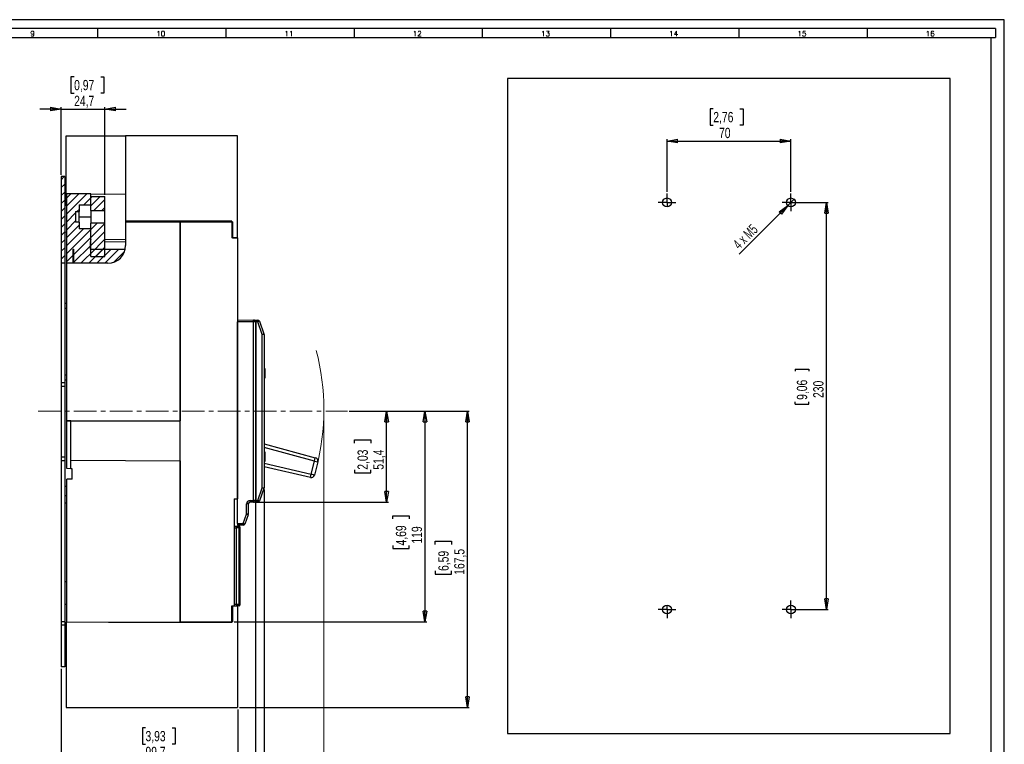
# Model space of a CAD drawing. Header units: millimetres. Extents: x 0 to 1189, y 0 to 841.
# Tile 14 of 14: x 633 to 1189, y 432 to 841. Entities that reach past the tile are written whole.
import ezdxf

# ---------------------------------------------------------------- set-up
doc = ezdxf.new("R2010")
doc.units = ezdxf.units.MM
doc.linetypes.add('CENTERX2', pattern=[20.32, 12.7, -2.54, 2.54, -2.54])
doc.layers.add('FORMAT', color=7, linetype='Continuous')
doc.layers.add('FORMATO', color=7, linetype='Continuous')
doc.styles.add('SLDTEXTSTYLE0', font='ROMANS')
doc.styles.add('SLDTEXTSTYLE3', font='TXT', dxfattribs={"width": 0.75})
doc.styles.add('SLDTEXTSTYLE4', font='TXT', dxfattribs={"width": 0.666667})
doc.dimstyles.new('SLDDIMSTYLE0', dxfattribs={"dimtxt": 5.820833, "dimasz": 6, "dimexe": 0, "dimexo": 0.0625, "dimgap": 1.455208, "dimtad": 1, "dimdec": 1, "dimrnd": 1e-09, "dimzin": 12, "dimdsep": 46, "dimtxsty": 'SLDTEXTSTYLE3', "dimblk1": 'CLOSED', "dimblk2": 'CLOSED', "dimsah": 1, "dimcen": 0.09, "dimadec": 0, "dimazin": 3, "dimtfac": 1, "dimtdec": 1, "dimtofl": 0, "dimtmove": 0, "dimatfit": 3, "dimldrblk": 'CLOSED', "dimfxl": 0, "dimfrac": 2, "dimtolj": 1, "dimtzin": 12, "dimarcsym": 0})
doc.dimstyles.new('SLDDIMSTYLE1', dxfattribs={"dimtxt": 5.820833, "dimasz": 6, "dimexe": 0, "dimexo": 0.0625, "dimgap": 1.455208, "dimtad": 1, "dimdec": 3, "dimrnd": 1e-09, "dimzin": 12, "dimdsep": 46, "dimtxsty": 'SLDTEXTSTYLE3', "dimblk1": 'CLOSED', "dimblk2": 'CLOSED', "dimsah": 1, "dimcen": 0.09, "dimadec": 0, "dimazin": 3, "dimtfac": 1, "dimtdec": 3, "dimtofl": 0, "dimtmove": 0, "dimatfit": 3, "dimldrblk": 'CLOSED', "dimfxl": 0, "dimfrac": 2, "dimtolj": 1, "dimtzin": 12, "dimarcsym": 0})
doc.dimstyles.new('SLDDIMSTYLE2', dxfattribs={"dimtxt": 5.820833, "dimasz": 6, "dimexe": 0, "dimexo": 0.0625, "dimgap": 1.455208, "dimtad": 1, "dimdec": 1, "dimrnd": 1e-09, "dimzin": 12, "dimdsep": 46, "dimtxsty": 'SLDTEXTSTYLE3', "dimblk1": 'CLOSED', "dimblk2": 'CLOSED', "dimsah": 1, "dimcen": 0.09, "dimadec": 0, "dimazin": 3, "dimtfac": 1, "dimtdec": 1, "dimtmove": 0, "dimatfit": 0, "dimldrblk": 'CLOSED', "dimfxl": 0, "dimfrac": 2, "dimtolj": 1, "dimtzin": 12, "dimarcsym": 0})
doc.dimstyles.new('SLDDIMSTYLE4', dxfattribs={"dimtxt": 5.820833, "dimasz": 6, "dimexe": 0, "dimexo": 0.0625, "dimgap": 1.455208, "dimtad": 1, "dimdec": 1, "dimrnd": 1e-09, "dimzin": 12, "dimdsep": 46, "dimtxsty": 'SLDTEXTSTYLE3', "dimblk1": 'NONE', "dimblk2": 'CLOSED', "dimsah": 1, "dimcen": 0, "dimadec": 0, "dimazin": 3, "dimtfac": 1, "dimtdec": 1, "dimtmove": 0, "dimatfit": 3, "dimldrblk": 'NONE', "dimfxl": 0, "dimfrac": 2, "dimtolj": 1, "dimtzin": 12, "dimarcsym": 0})

# ---------------------------------------------------------------- blocks, each defined once
blk = doc.blocks.new('_CLOSED')
at = {"color": 0, "linetype": 'ByBlock', "lineweight": -2}
for p, q in [((-1, 0.166667), (0, 0)), ((-1, 0.166667), (-1, -0.166667)), ((0, 0), (-1, -0.166667)), ((0, 0), (-1, 0))]:
    blk.add_line(p, q, dxfattribs=at)
blk = doc.blocks.new('_D_2')
at = {"layer": 'FORMAT'}
for p, q in [((818.95, 619.8), (841.13, 619.8)), ((840.13, 568.36), (840.13, 619.8)), ((821.94, 601.76), (821.94, 603.53)), ((821.94, 603.53), (831.19, 603.53)), ((831.19, 603.53), (831.19, 601.76)), ((821.94, 586.71), (821.94, 584.94)), ((821.94, 584.94), (831.19, 584.94)), ((831.19, 584.94), (831.19, 586.71)), ((765.86, 568.36), (841.13, 568.36))]:
    blk.add_line(p, q, dxfattribs=at)
at = {"layer": 'FORMAT', "xscale": 6, "yscale": 6}
for p, rotation in [((840.13, 619.8), 90.0000000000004), ((840.13, 568.36), 270.0000000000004)]:
    blk.add_blockref('_CLOSED', p, dxfattribs=dict(at, rotation=rotation))
at = {"layer": 'FORMAT', "char_height": 5.821, "attachment_point": 1, "rotation": 90, "style": 'SLDTEXTSTYLE3'}
for s, insert in [('2,03', (823.68, 586.71)), ('51,4', (832.62, 586.71))]:
    blk.add_mtext(s, dxfattribs=dict(at, insert=insert))
blk = doc.blocks.new('_D_3')
at = {"layer": 'FORMAT'}
for p, q in [((818.95, 619.8), (862.79, 619.8)), ((861.79, 619.8), (861.79, 500.8)), ((843.59, 558.97), (843.59, 560.74)), ((843.59, 560.74), (852.84, 560.74)), ((852.84, 560.74), (852.84, 558.97)), ((843.59, 543.92), (843.59, 542.15)), ((843.59, 542.15), (852.84, 542.15)), ((852.84, 542.15), (852.84, 543.92)), ((753.99, 500.8), (862.79, 500.8))]:
    blk.add_line(p, q, dxfattribs=at)
at = {"layer": 'FORMAT', "xscale": 6, "yscale": 6}
for p, rotation in [((861.79, 619.8), 90.0000000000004), ((861.79, 500.8), 270.0000000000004)]:
    blk.add_blockref('_CLOSED', p, dxfattribs=dict(at, rotation=rotation))
at = {"layer": 'FORMAT', "char_height": 5.821, "attachment_point": 1, "rotation": 90, "style": 'SLDTEXTSTYLE3'}
for s, insert in [('4,69', (845.34, 543.92)), ('119', (854.28, 544.99))]:
    blk.add_mtext(s, dxfattribs=dict(at, insert=insert))
blk = doc.blocks.new('_D_4')
at = {"layer": 'FORMAT'}
for p, q in [((818.95, 619.8), (886.79, 619.8)), ((885.79, 452.3), (885.79, 619.8)), ((867.59, 544.54), (867.59, 546.31)), ((867.59, 546.31), (876.84, 546.31)), ((876.84, 546.31), (876.84, 544.54)), ((867.59, 529.5), (867.59, 527.73)), ((876.84, 527.73), (876.84, 529.5)), ((867.59, 527.73), (876.84, 527.73)), ((756.99, 452.3), (886.79, 452.3))]:
    blk.add_line(p, q, dxfattribs=at)
at = {"layer": 'FORMAT', "xscale": 6, "yscale": 6}
for p, rotation in [((885.79, 619.8), 89.99999999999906), ((885.79, 452.3), 269.9999999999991)]:
    blk.add_blockref('_CLOSED', p, dxfattribs=dict(at, rotation=rotation))
at = {"layer": 'FORMAT', "char_height": 5.821, "attachment_point": 1, "rotation": 90, "style": 'SLDTEXTSTYLE3'}
for s, insert in [('167,5', (878.28, 527.35)), ('6,59', (869.34, 529.5))]:
    blk.add_mtext(s, dxfattribs=dict(at, insert=insert))
blk = doc.blocks.new('_D_5')
at = {"color": 7, "linetype": 'Continuous', "lineweight": 18}
for p, q in [((804.71, 619.7), (804.71, 351.3)), ((656.29, 474.3), (656.29, 351.3)), ((719.98, 370.49), (718.21, 370.49)), ((718.21, 370.49), (718.21, 361.24)), ((739.33, 370.49), (741.1, 370.49)), ((741.1, 370.49), (741.1, 361.24)), ((718.21, 361.24), (719.98, 361.24)), ((741.1, 361.24), (739.33, 361.24)), ((804.71, 352.3), (656.29, 352.3))]:
    blk.add_line(p, q, dxfattribs=at)
at = {"color": 7, "linetype": 'Continuous', "lineweight": 18, "xscale": 6, "yscale": 6, "rotation": 180.0000000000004}
blk.add_blockref('_CLOSED', (656.29, 352.3), dxfattribs=at)
at = {"color": 7, "linetype": 'Continuous', "lineweight": 18, "xscale": 6, "yscale": 6}
blk.add_blockref('_CLOSED', (804.71, 352.3), dxfattribs=at)
at = {"color": 7, "linetype": 'Continuous', "lineweight": 18, "char_height": 5.821, "attachment_point": 1, "style": 'SLDTEXTSTYLE3'}
for s, insert in [('5,843', (719.98, 368.74)), ('148,423', (715.68, 359.8))]:
    blk.add_mtext(s, dxfattribs=dict(at, insert=insert))
blk = doc.blocks.new('_D_6')
at = {"layer": 'FORMAT'}
for p, q in [((656.29, 474.3), (656.29, 421.65)), ((755.99, 451.3), (755.99, 421.65)), ((703.93, 440.84), (702.16, 440.84)), ((702.16, 440.84), (702.16, 431.6)), ((718.98, 440.84), (720.75, 440.84)), ((720.75, 440.84), (720.75, 431.6)), ((702.16, 431.6), (703.93, 431.6)), ((720.75, 431.6), (718.98, 431.6)), ((656.29, 422.65), (755.99, 422.65))]:
    blk.add_line(p, q, dxfattribs=at)
at = {"layer": 'FORMAT', "xscale": 6, "yscale": 6, "rotation": 180.0000000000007}
blk.add_blockref('_CLOSED', (656.29, 422.65, -35.42), dxfattribs=at)
at = {"layer": 'FORMAT', "xscale": 6, "yscale": 6}
blk.add_blockref('_CLOSED', (755.99, 422.65, -35.42), dxfattribs=at)
at = {"layer": 'FORMAT', "char_height": 5.821, "attachment_point": 1, "style": 'SLDTEXTSTYLE3'}
for s, insert in [('3,93', (703.93, 439.1)), ('99,7', (703.93, 430.16))]:
    blk.add_mtext(s, dxfattribs=dict(at, insert=insert))
blk = doc.blocks.new('_D_7')
at = {"layer": 'FORMAT'}
for p, q in [((765.99, 568.36), (765.99, 400.96)), ((656.29, 474.3), (656.29, 400.96)), ((710.01, 420.15), (708.24, 420.15)), ((708.24, 420.15), (708.24, 410.9)), ((725.06, 420.15), (726.83, 420.15)), ((726.83, 420.15), (726.83, 410.9)), ((708.24, 410.9), (710.01, 410.9)), ((726.83, 410.9), (725.06, 410.9)), ((656.29, 401.96), (765.99, 401.96))]:
    blk.add_line(p, q, dxfattribs=at)
at = {"layer": 'FORMAT', "xscale": 6, "yscale": 6}
for p, rotation in [((656.29, 401.96, -35.42), 179.9999999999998), ((765.99, 401.96, -35.42), 359.9999999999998)]:
    blk.add_blockref('_CLOSED', p, dxfattribs=dict(at, rotation=rotation))
at = {"layer": 'FORMAT', "char_height": 5.821, "attachment_point": 1, "style": 'SLDTEXTSTYLE3'}
for s, insert in [('4,32', (710.01, 418.41)), ('109,7', (707.86, 409.47))]:
    blk.add_mtext(s, dxfattribs=dict(at, insert=insert))
blk = doc.blocks.new('_D_8')
at = {"layer": 'FORMAT'}
for p, q in [((770.89, 575.48), (770.89, 381.31)), ((656.29, 474.3), (656.29, 381.31)), ((713.04, 400.5), (711.27, 400.5)), ((711.27, 400.5), (711.27, 391.25)), ((728.09, 400.5), (729.86, 400.5)), ((729.86, 400.5), (729.86, 391.25)), ((711.27, 391.25), (713.04, 391.25)), ((729.86, 391.25), (728.09, 391.25)), ((656.29, 382.31), (770.89, 382.31))]:
    blk.add_line(p, q, dxfattribs=at)
at = {"layer": 'FORMAT', "xscale": 6, "yscale": 6, "rotation": 180.0000000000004}
blk.add_blockref('_CLOSED', (656.29, 382.31, -35.42), dxfattribs=at)
at = {"layer": 'FORMAT', "xscale": 6, "yscale": 6}
blk.add_blockref('_CLOSED', (770.89, 382.31, -35.42), dxfattribs=at)
at = {"layer": 'FORMAT', "char_height": 5.821, "attachment_point": 1, "style": 'SLDTEXTSTYLE3'}
for s, insert in [('4,51', (713.04, 398.75)), ('114,6', (710.89, 389.81))]:
    blk.add_mtext(s, dxfattribs=dict(at, insert=insert))
blk = doc.blocks.new('_D_9')
at = {"layer": 'FORMATO'}
for p, q in [((663.62, 808.7), (661.85, 808.7)), ((661.85, 808.7), (661.85, 799.45)), ((678.67, 808.7), (680.44, 808.7)), ((680.44, 808.7), (680.44, 799.45)), ((661.85, 799.45), (663.62, 799.45)), ((680.44, 799.45), (678.67, 799.45)), ((656.29, 790.51), (644.29, 790.51)), ((656.29, 753.3), (656.29, 791.51)), ((656.29, 790.51), (680.99, 790.51)), ((680.99, 742.1), (680.99, 791.51)), ((680.99, 790.51), (692.99, 790.51))]:
    blk.add_line(p, q, dxfattribs=at)
at = {"layer": 'FORMATO', "xscale": 6, "yscale": 6}
blk.add_blockref('_CLOSED', (656.29, 790.51, -35.42), dxfattribs=at)
at = {"layer": 'FORMATO', "xscale": 6, "yscale": 6, "rotation": 180.0000000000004}
blk.add_blockref('_CLOSED', (680.99, 790.51, -35.42), dxfattribs=at)
at = {"layer": 'FORMATO', "char_height": 5.821, "attachment_point": 1, "style": 'SLDTEXTSTYLE3'}
for s, insert in [('0,97', (663.62, 806.95)), ('24,7', (663.62, 798.01))]:
    blk.add_mtext(s, dxfattribs=dict(at, insert=insert))
blk = doc.blocks.new('_D_16')
at = {"layer": 'FORMAT', "color": 7}
for p, q in [((1069.49, 737.75), (1089.57, 737.75)), ((1088.57, 507.75), (1088.57, 737.75)), ((1070.78, 643.58), (1078.63, 643.58)), ((1070.78, 643.58), (1070.78, 642.4)), ((1078.63, 643.58), (1078.63, 642.4)), ((1070.78, 623.82), (1070.78, 625)), ((1070.78, 623.82), (1078.63, 623.82)), ((1078.63, 623.82), (1078.63, 625)), ((1069.49, 507.75), (1089.57, 507.75))]:
    blk.add_line(p, q, dxfattribs=at)
at = {"layer": 'FORMAT', "color": 7, "xscale": 6, "yscale": 6}
for p, rotation in [((1088.57, 737.75, -1.5), 90.0000000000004), ((1088.57, 507.75, -1.5), 270.0000000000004)]:
    blk.add_blockref('_CLOSED', p, dxfattribs=dict(at, rotation=rotation))
at = {"layer": 'FORMAT', "color": 7, "char_height": 5.821, "attachment_point": 1, "rotation": 90, "style": 'SLDTEXTSTYLE3'}
for s, insert in [('9,06', (1071.82, 626.18)), ('230', (1081.06, 627.26))]:
    blk.add_mtext(s, dxfattribs=dict(at, insert=insert))
blk = doc.blocks.new('_D_17')
at = {"layer": 'FORMAT', "color": 7}
for q in [(1039.3, 708.56), (1070.26, 739.52)]:
    blk.add_line((1066.72, 735.98), q, dxfattribs=at)
at = {"layer": 'FORMAT', "color": 7, "xscale": 6, "yscale": 6, "rotation": 45.00000000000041}
blk.add_blockref('_CLOSED', (1066.72, 735.98, -1.5), dxfattribs=at)
at = {"layer": 'FORMAT', "color": 7, "insert": (1035.16, 714.95), "char_height": 5.821, "attachment_point": 1, "rotation": 45, "style": 'SLDTEXTSTYLE4'}
blk.add_mtext('4 x M5', dxfattribs=at)
blk = doc.blocks.new('_NONE')
blk = doc.blocks.new('_D_18')
at = {"layer": 'FORMAT'}
for p, q in [((1024.64, 790.61), (1022.87, 790.61)), ((1022.87, 790.61), (1022.87, 781.36)), ((1039.69, 790.61), (1041.46, 790.61)), ((1041.46, 790.61), (1041.46, 781.36)), ((1022.87, 781.36), (1024.64, 781.36)), ((1041.46, 781.36), (1039.69, 781.36)), ((998.49, 743.75), (998.49, 773.42)), ((1068.49, 743.75), (1068.49, 773.42)), ((998.49, 772.42), (1068.49, 772.42))]:
    blk.add_line(p, q, dxfattribs=at)
at = {"layer": 'FORMAT', "xscale": 6, "yscale": 6, "rotation": 180.0000000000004}
blk.add_blockref('_CLOSED', (998.49, 772.42, -1.5), dxfattribs=at)
at = {"layer": 'FORMAT', "xscale": 6, "yscale": 6}
blk.add_blockref('_CLOSED', (1068.49, 772.42, -1.5), dxfattribs=at)
at = {"layer": 'FORMAT', "char_height": 5.821, "attachment_point": 1, "style": 'SLDTEXTSTYLE3'}
for s, insert in [('2,76', (1024.64, 788.87)), ('70', (1027.87, 779.92))]:
    blk.add_mtext(s, dxfattribs=dict(at, insert=insert))
blk = doc.blocks.new('SW_CENTERMARKSYMBOL_0')
at = {"layer": 'FORMAT', "color": 0}
for p, q in [((0, 232.5), (0, 235)), ((-2.5, 230), (-5, 230)), ((0, 230), (-2.5, 230)), ((0, 230), (0, 232.5)), ((0, 230), (0, 227.5)), ((0, 230), (2.5, 230)), ((2.5, 230), (5, 230)), ((-2.5, 0), (-5, 0)), ((0, 0), (-2.5, 0)), ((0, 0), (0, 2.5)), ((0, 0), (0, -2.5)), ((0, 0), (2.5, 0)), ((2.5, 0), (5, 0)), ((0, -2.5), (0, -5))]:
    blk.add_line(p, q, dxfattribs=at)
blk = doc.blocks.new('SW_CENTERMARKSYMBOL_1')
at = {"layer": 'FORMAT', "color": 0}
for p, q in [((0, 232.5), (0, 235)), ((-2.5, 230), (-5, 230)), ((0, 230), (-2.5, 230)), ((0, 230), (0, 232.5)), ((0, 230), (0, 227.5)), ((0, 230), (2.5, 230)), ((2.5, 230), (5, 230)), ((-2.5, 0), (-5, 0)), ((0, 0), (-2.5, 0)), ((0, 0), (0, 2.5)), ((0, 0), (0, -2.5)), ((0, 0), (2.5, 0)), ((2.5, 0), (5, 0)), ((0, -2.5), (0, -5))]:
    blk.add_line(p, q, dxfattribs=at)
blk = doc.blocks.new('SW_CENTERMARKSYMBOL_2')
at = {"layer": 'FORMAT', "color": 0}
for p, q in [((-2.5, 0), (-5, 0)), ((0, 0), (-2.5, 0)), ((0, 2.5), (0, 5)), ((0, 0), (0, 2.5)), ((0, 0), (0, -2.5)), ((0, 0), (2.5, 0)), ((2.5, 0), (5, 0)), ((0, -2.5), (0, -5))]:
    blk.add_line(p, q, dxfattribs=at)
blk = doc.blocks.new('SW_CENTERMARKSYMBOL_3')
at = {"layer": 'FORMAT', "color": 0}
for p, q in [((-2.5, 0), (-5, 0)), ((0, 0), (-2.5, 0)), ((0, 2.5), (0, 5)), ((0, 0), (0, 2.5)), ((0, 0), (0, -2.5)), ((0, 0), (2.5, 0)), ((2.5, 0), (5, 0)), ((0, -2.5), (0, -5))]:
    blk.add_line(p, q, dxfattribs=at)

msp = doc.modelspace()

# ---------------------------------------------------------------- hatches: boundary and pattern name
at = {"linetype": 'Continuous', "lineweight": 18}
h = msp.add_hatch(dxfattribs=at)
h.set_pattern_fill('ANSI31', style=0)
h.paths.add_polyline_path([(658.2855, 752.2994), (656.2855, 752.2994), (656.2855, 703.3392), (658.2855, 703.3392)], flags=0)
h = msp.add_hatch(dxfattribs=at)
h.set_pattern_fill('ANSI31', style=0)
edge = h.paths.add_edge_path(flags=0)
edge.add_line((659.4855, 703.3392), (662.9855, 703.3392))
edge.add_line((662.9855, 703.3392), (662.9855, 711.2994))
edge.add_line((662.9855, 711.2994), (663.4855, 711.3037))
edge.add_line((663.4855, 711.3037), (663.4855, 703.3392))
edge.add_line((663.4855, 703.3392), (682.6692, 703.3392))
edge.add_arc((682.6692, 713.3392), 10, 270, 348.773806)
edge.add_line((692.4779, 711.3924), (672.6637, 711.3924))
edge.add_line((672.6637, 711.3924), (672.6637, 715.3697))
edge.add_spline(control_points=[(672.6637, 715.3697), (672.6637, 715.6607), (672.7808, 715.9407), (672.8649, 716.2194), (672.9333, 716.4458), (672.9855, 716.6821), (672.9855, 716.9186)], knot_values=[0, 0, 0, 0, 0.00087322, 0.00087322, 0.00087322, 0.00158679, 0.00158679, 0.00158679, 0.00158679], weights=[1, 1, 1, 1, 1, 1, 1], degree=3, periodic=0)
edge.add_line((672.9855, 716.9186), (672.9855, 722.7927))
edge.add_line((672.9855, 722.7927), (666.4855, 722.8494))
edge.add_line((666.4855, 722.8494), (666.4855, 726.6135))
edge.add_spline(control_points=[(666.4855, 726.6135), (666.1526, 726.6175), (665.8197, 726.6215), (665.4868, 726.6255), (665.1531, 726.6295), (664.8193, 726.6336), (664.4855, 726.6376)], knot_values=[0.00714767, 0.00714767, 0.00714767, 0.00714767, 0.00814639, 0.00814639, 0.00814639, 0.00914781, 0.00914781, 0.00914781, 0.00914781], weights=[1, 1, 1, 1, 1, 1, 1], degree=3, periodic=0)
edge.add_line((664.4855, 726.6376), (664.4855, 732.5612))
edge.add_spline(control_points=[(664.4855, 732.5612), (664.8193, 732.5652), (665.1531, 732.5692), (665.4868, 732.5733), (665.8197, 732.5773), (666.1526, 732.5813), (666.4855, 732.5853)], knot_values=[0.00714496, 0.00714496, 0.00714496, 0.00714496, 0.00814639, 0.00814639, 0.00814639, 0.00914511, 0.00914511, 0.00914511, 0.00914511], weights=[1, 1, 1, 1, 1, 1, 1], degree=3, periodic=0)
edge.add_line((666.4855, 732.5853), (666.4855, 736.3494))
edge.add_line((666.4855, 736.3494), (672.9855, 736.4061))
edge.add_line((672.9855, 736.4061), (672.9855, 742.5638))
edge.add_line((672.9855, 742.5638), (659.4855, 742.6345))
edge.add_line((659.4855, 742.6345), (659.4855, 703.3392))
h = msp.add_hatch(dxfattribs=at)
h.set_pattern_fill('ANSI31', style=0)
h.paths.add_polyline_path([(680.9855, 733.094), (680.9855, 741.0994), (672.9855, 741.0994), (672.9855, 733.094)], flags=0)
h = msp.add_hatch(dxfattribs=at)
h.set_pattern_fill('ANSI31', style=0)
h.paths.add_polyline_path([(680.9855, 726.1048), (672.9855, 726.1048), (672.9855, 707.1035), (680.9855, 707.1035)], flags=0)
h = msp.add_hatch(dxfattribs=at)
h.set_pattern_fill('ANSI31', style=0)
edge = h.paths.add_edge_path(flags=0)
edge.add_ellipse((682.6692, 713.3392), major_axis=(10.0001, 0), ratio=0.99998629, start_angle=348.773656, end_angle=360, ccw=False)
edge.add_arc((682.6692, 713.3392), 10, 270, 348.773806, ccw=False)
edge.add_ellipse((682.6692, 713.3392), major_axis=(-10.0001, 0), ratio=0.99998629, start_angle=90, end_angle=180)

# ---------------------------------------------------------------- linework, layer by layer
at = {"color": 7, "linetype": 'Continuous', "lineweight": 25}
for p, q in [((1158.4875, 807.749), (908.4875, 807.749)), ((908.4875, 807.749), (908.4875, 437.749)), ((1158.4875, 437.749), (1158.4875, 807.749)), ((659.1855, 739.2994), (659.1855, 775.2994)), ((659.1855, 775.2994), (692.6692, 775.2994)), ((692.6692, 775.2994), (692.6692, 727.0994)), ((755.9855, 775.2994), (692.6692, 775.2994)), ((755.9855, 717.7994), (755.9855, 775.2994)), ((658.2855, 752.2994), (656.2855, 752.2994)), ((656.2855, 752.2994), (656.2855, 703.3392)), ((658.2855, 752.2994), (658.2855, 703.3392)), ((672.9855, 742.5638), (659.4855, 742.6345)), ((659.4855, 703.3392), (659.4855, 742.6345)), ((672.9855, 736.4061), (672.9855, 742.5638)), ((672.9855, 742.5638), (692.6692, 742.4607)), ((672.9855, 741.0994), (680.9855, 741.0994)), ((672.9855, 733.094), (672.9855, 741.0994)), ((680.9855, 733.094), (680.9855, 741.0994)), ((659.4855, 735.9643), (658.2855, 735.958)), ((659.4855, 739.2994), (659.1855, 739.2994)), ((659.1855, 738.4994), (659.1855, 739.2994)), ((659.4855, 738.4994), (659.1855, 738.4994)), ((659.1855, 736.6958), (659.1855, 738.4994)), ((659.4855, 736.6958), (659.1855, 736.6958)), ((659.1855, 735.9627), (659.1855, 736.6958)), ((666.4855, 736.3494), (672.9855, 736.4061)), ((666.4855, 736.3494), (666.4855, 732.5853)), ((664.4855, 732.5612), (664.4855, 726.6376)), ((666.4855, 726.5651), (666.4855, 732.5853)), ((666.4855, 729.5994), (672.9855, 729.5994)), ((672.9855, 733.094), (680.9855, 733.094)), ((672.9855, 733.094), (672.9855, 726.1048)), ((680.9855, 726.1048), (680.9855, 733.094)), ((666.4855, 726.6135), (666.4855, 722.8494)), ((672.9855, 707.1035), (672.9855, 726.1048)), ((680.9855, 726.1048), (672.9855, 726.1048)), ((680.9855, 707.1035), (680.9855, 726.1048)), ((752.6855, 727.0994), (692.6692, 727.0994)), ((692.6692, 727.0994), (692.6692, 726.8662)), ((692.6692, 726.8662), (692.6692, 713.3392)), ((692.6692, 726.8662), (723.4855, 726.7994)), ((723.4855, 726.7994), (723.4855, 727.0994)), ((723.4855, 726.7994), (723.4855, 614.2994)), ((723.4855, 726.7994), (752.9855, 726.7994)), ((723.4855, 500.7994), (723.4855, 726.7994)), ((752.6855, 727.0994), (752.6855, 717.7994)), ((752.9855, 726.7994), (752.9855, 717.7994)), ((659.4855, 720.8395), (658.2855, 720.8605)), ((672.9855, 722.7927), (666.4855, 722.8494)), ((672.9855, 716.9186), (672.9855, 722.7927)), ((755.9855, 717.7994), (752.6855, 717.7994)), ((752.9855, 717.7994), (755.9855, 717.7994)), ((755.9855, 717.7994), (755.9855, 570.2994)), ((672.6637, 715.3697), (672.6637, 711.3924)), ((680.9855, 716.8413), (692.6692, 716.9024)), ((662.9855, 711.2994), (663.4855, 711.3037)), ((662.9855, 703.3392), (662.9855, 711.2994)), ((662.9855, 711.2994), (663.4855, 711.2994)), ((663.4855, 703.3392), (663.4855, 711.3037)), ((672.6637, 711.3924), (692.4779, 711.3924)), ((672.9855, 707.1035), (680.9855, 707.1035)), ((658.2855, 703.3392), (656.2855, 703.3392)), ((656.2855, 703.3392), (656.2855, 635.7994)), ((658.2855, 703.3392), (658.2855, 635.7994)), ((659.4855, 614.2994), (659.4855, 703.3392)), ((682.6692, 703.3392), (659.4855, 703.3392)), ((662.9855, 706.1049), (663.4855, 706.1061)), ((658.2855, 680.7383), (659.4855, 680.7592)), ((659.4855, 677.7597), (658.2855, 677.7387)), ((755.9855, 671.3372), (764.9942, 671.2585)), ((764.9942, 670.2586), (755.9855, 670.3372)), ((755.9855, 556.3371), (755.9855, 670.3372)), ((764.9942, 671.2585), (767.33, 671.2382)), ((764.9942, 569.3634), (764.9942, 670.2586)), ((765.9855, 670.2586), (764.9942, 670.2586)), ((765.9855, 670.2586), (765.9855, 569.3634)), ((766.2829, 670.2473), (765.9855, 670.2473)), ((766.2829, 670.2473), (766.2829, 569.3746)), ((767.33, 670.2382), (766.2829, 670.2473)), ((769.8942, 663.1932), (767.33, 670.2382)), ((768.261, 670.5802), (770.8252, 663.5352)), ((769.8942, 576.4812), (769.8942, 663.1932)), ((770.8855, 663.1932), (769.8942, 663.1932)), ((770.8855, 663.1932), (770.8855, 576.4812)), ((658.2855, 640.3602), (659.4855, 640.3392)), ((771.3855, 643.9077), (770.8855, 643.9339)), ((771.3855, 643.8872), (770.8855, 643.9134)), ((771.3855, 643.8872), (771.3855, 638.3872)), ((658.2855, 635.7994), (656.2855, 635.7994)), ((656.2855, 635.7994), (656.2855, 633.7994)), ((659.4855, 637.3397), (658.2855, 637.3606)), ((658.2855, 635.7994), (658.2855, 633.7994)), ((771.3855, 638.3872), (770.8855, 638.361)), ((771.3855, 638.2667), (770.8855, 638.2404)), ((771.0855, 636.7616), (770.8855, 636.7616)), ((771.0855, 632.6522), (771.0855, 636.7616)), ((658.2855, 633.7994), (656.2855, 633.7994)), ((656.2855, 633.7994), (656.2855, 593.7994)), ((658.2855, 633.7994), (658.2855, 593.7994)), ((771.0855, 632.6522), (770.8855, 632.6522)), ((659.4855, 614.2994), (723.4855, 614.2994)), ((661.7855, 614.2873), (659.4855, 614.2994)), ((659.4855, 587.3395), (659.4855, 614.2994)), ((661.7855, 592.1224), (661.7855, 614.2873)), ((771.0855, 603.4644), (770.8855, 603.4644)), ((770.8855, 601.2985), (799.8544, 593.5004)), ((771.0855, 601.2447), (771.0855, 603.4644)), ((771.3855, 596.8872), (770.8855, 596.9134)), ((771.3855, 596.8872), (771.3855, 591.3872)), ((658.2855, 593.7994), (656.2855, 593.7994)), ((656.2855, 593.7994), (656.2855, 591.7994)), ((658.2855, 591.7994), (656.2855, 591.7994)), ((656.2855, 591.7994), (656.2855, 500.7994)), ((658.2855, 593.7994), (658.2855, 591.7994)), ((658.2855, 591.7994), (658.2855, 500.7994)), ((661.7855, 592.1224), (723.4855, 591.7994)), ((661.7855, 587.2994), (661.7855, 592.1224)), ((723.4855, 591.7994), (723.4855, 500.7994)), ((770.8855, 591.361), (771.3855, 591.3872)), ((797.4896, 584.2056), (799.3345, 591.5691)), ((799.3345, 591.5691), (799.8544, 593.5004)), ((799.3345, 591.5691), (801.2746, 591.0831)), ((801.2746, 591.0831), (799.4296, 583.7195)), ((661.7855, 587.2994), (659.4855, 587.3395)), ((662.4855, 587.2872), (661.7855, 587.2994)), ((662.4855, 581.3151), (662.4855, 587.2872)), ((797.0374, 582.2574), (770.8855, 588.3269)), ((797.0374, 582.2574), (797.4896, 584.2056)), ((799.4296, 583.7195), (797.4896, 584.2056)), ((662.4855, 581.3151), (659.4855, 581.2994)), ((659.4855, 500.6606), (659.4855, 581.2994)), ((659.4855, 577.2592), (658.2855, 577.2383)), ((767.3109, 569.3836), (769.8942, 576.4812)), ((770.8252, 576.1392), (768.2419, 569.0416)), ((769.8942, 576.4812), (770.8855, 576.4812)), ((659.4855, 571.8879), (658.2855, 571.8835)), ((659.4855, 567.7592), (658.2855, 567.7383)), ((753.9855, 570.2994), (755.9855, 570.2994)), ((753.9855, 570.2994), (753.9855, 509.7994)), ((760.9942, 561.5135), (760.9942, 567.3459)), ((761.9855, 567.3459), (760.9942, 567.3459)), ((761.9855, 567.3459), (761.9855, 561.5135)), ((762.9768, 569.3458), (764.9942, 569.3634)), ((764.9942, 568.3634), (762.9768, 568.3458)), ((765.9855, 569.3634), (764.9942, 569.3634)), ((767.3109, 568.3836), (764.9942, 568.3634)), ((766.2829, 569.3746), (765.9855, 569.3746)), ((766.2829, 569.3746), (767.3109, 569.3836)), ((755.9855, 556.3371), (759.1201, 556.3645)), ((755.9855, 556.3371), (755.9855, 555.3372)), ((759.1201, 556.3645), (760.9942, 561.5135)), ((761.9252, 561.1715), (760.0511, 556.0225)), ((761.9855, 561.5135), (760.9942, 561.5135)), ((753.9855, 554.8372), (755.3855, 554.8372)), ((753.9855, 553.8372), (755.3855, 553.8372)), ((755.3855, 553.8372), (755.3855, 554.8372)), ((755.3855, 554.8372), (756.8925, 554.8109)), ((755.3855, 510.7993), (755.3855, 553.8372)), ((756.889, 553.8109), (755.3855, 553.8372)), ((759.1201, 555.3645), (755.9855, 555.3372)), ((756.889, 510.8125), (756.889, 553.8109)), ((757.2855, 553.8109), (756.889, 553.8109)), ((757.2855, 554.4109), (757.2855, 553.8109)), ((757.2855, 553.8109), (757.2855, 510.8125)), ((659.4855, 523.3395), (658.2855, 523.3605)), ((658.2855, 510.6753), (659.4855, 510.6816)), ((752.6855, 500.4994), (752.6855, 509.7994)), ((752.6855, 509.7994), (755.9855, 509.7994)), ((752.9855, 509.7994), (753.9855, 509.7994)), ((752.9855, 509.7994), (752.9855, 500.7994)), ((753.9855, 510.7993), (755.3855, 510.7993)), ((755.3855, 510.7993), (756.889, 510.8125)), ((755.3855, 510.7993), (755.3855, 509.7994)), ((756.889, 509.8125), (755.3855, 509.7994)), ((755.9855, 509.7994), (755.9855, 452.2994)), ((757.2855, 510.8125), (756.889, 510.8125)), ((757.2855, 510.8125), (757.2855, 510.2125)), ((658.2855, 500.7994), (656.2855, 500.7994)), ((656.2855, 500.7994), (656.2855, 498.7994)), ((658.2855, 500.7994), (658.2855, 498.7994)), ((659.4855, 500.6606), (723.4855, 500.7994)), ((659.4855, 500.3255), (659.4855, 500.6606)), ((723.4855, 500.4994), (723.4855, 500.7994)), ((723.4855, 500.7994), (752.9855, 500.7994)), ((658.2855, 498.7994), (656.2855, 498.7994)), ((656.2855, 498.7994), (656.2855, 475.2994)), ((658.2855, 498.7994), (658.2855, 475.2994)), ((659.1855, 500.4994), (659.1855, 452.2994)), ((659.1855, 500.4994), (659.4855, 500.4994)), ((682.9716, 500.4994), (752.6855, 500.4994)), ((659.1855, 484.9627), (658.2855, 484.958)), ((658.2855, 475.2994), (656.2855, 475.2994)), ((659.1855, 452.2994), (755.9855, 452.2994)), ((908.4875, 437.749), (1158.4875, 437.749))]:
    msp.add_line(p, q, dxfattribs=at)
at = {"color": 1, "linetype": 'Continuous', "lineweight": 25}
for p, q in [((692.6692, 715.4025), (680.9855, 715.3413)), ((799.3345, 591.5691), (770.8855, 599.2273)), ((770.8855, 590.3801), (797.4896, 584.2056))]:
    msp.add_line(p, q, dxfattribs=at)
at = {"color": 7, "linetype": 'CENTERX2', "lineweight": 18}
msp.add_line((643.2213, 619.7994), (817.9485, 619.7994), dxfattribs=at)
at = {"color": 7, "linetype": 'Continuous', "lineweight": 25, "flags": 128}
for points in [[(664.4855, 732.5612), (665.4868, 732.5733), (666.4855, 732.5853)], [(666.4855, 726.6135), (665.4868, 726.6255), (664.4855, 726.6376)], [(672.9855, 716.9186), (672.8649, 716.2194), (672.6637, 715.3697)]]:
    msp.add_lwpolyline(points, dxfattribs=at)
at = {"color": 7, "linetype": 'Continuous', "lineweight": 25}
for centre in [(998.4875, 737.749), (1068.4875, 737.749), (998.4875, 507.749), (1068.4875, 507.749)]:
    msp.add_circle(centre, 2.5, dxfattribs=at)
for centre, radius, start, end in [((682.6692, 713.3392), 10, 270, 0), ((736.3445, 670.7586), 28.6541, 359.000202, 0.999798), ((764.9855, 670.2586), 1, 0, 89.5), ((766.2089, 678.8257), 8.57, 268.505897, 270.494103), ((738.6803, 670.7382), 28.6541, 359.000202, 0.999798), ((767.3213, 670.2382), 1, 20, 89.5), ((739.2289, 748.1664), 82.8401, 289.829432, 290.515411), ((741.7931, 741.1214), 82.8401, 289.829432, 290.515411), ((769.8855, 663.1932), 1, 0, 20), ((799.3345, 591.5691), 2, 345.933736, 74.933736), ((797.4896, 584.2056), 2, 256.933736, 345.933736), ((741.7931, 498.5529), 82.8401, 69.484589, 70.170568), ((769.8855, 576.4812), 1, 340, 0), ((762.9942, 567.3459), 2, 90.5, 180), ((762.9855, 567.3459), 1, 90.5, 180), ((734.3271, 568.8458), 28.6541, 359.000202, 0.999798), ((736.3445, 568.8634), 28.6541, 359.000202, 0.999798), ((764.9855, 569.3634), 1, 270.5, 0), ((766.2089, 560.7963), 8.57, 89.505897, 91.494103), ((738.6612, 568.8836), 28.6541, 359.000202, 0.999798), ((739.2098, 491.4554), 82.8401, 69.484589, 70.170568), ((767.3022, 569.3836), 1, 270.5, 340), ((730.4704, 555.8645), 28.6541, 359.000202, 0.999798), ((731.019, 478.4362), 82.8401, 69.484589, 70.170568), ((732.8931, 483.5853), 82.8401, 69.484589, 70.170568), ((760.9855, 561.5135), 1, 340, 0), ((756.8855, 554.4109), 0.4, 0, 89), ((759.1114, 556.3645), 1, 270.5, 340), ((756.8855, 510.2125), 0.4, 270.5, 0)]:
    msp.add_arc(centre, radius, start, end, dxfattribs=at)
at = {"color": 7, "linetype": 'Continuous', "lineweight": 18}
msp.add_arc((675.2501, 620.7029), 129.4585, 345.093782, 14.906218, dxfattribs=at)
at = {"color": 7, "linetype": 'Continuous', "lineweight": 25}
for centre, major_axis, ratio, start_param, end_param in [((764.9855, 670.2586), (1.2973, -0.0113), 0.77078293, 0.00872665, 1.57079633), ((766.2855, 670.2472), (-0.0026, 1.0001), 0.00261752, 1.56203998, 1.57069048), ((764.9855, 569.3634), (1.2973, 0.0113), 0.77078293, 4.71238898, 6.27445866), ((766.2855, 569.3747), (0.0026, 1.0001), 0.00261752, 1.57090218, 1.57955267), ((756.8855, 553.8108), (0.007, 1), 0.0034897, 4.71250473, 6.28314876), ((756.8855, 510.8125), (-0.0035, 1), 0.00349039, 3.14161093, 4.7123311)]:
    msp.add_ellipse(centre, major_axis=major_axis, ratio=ratio, start_param=start_param, end_param=end_param, dxfattribs=at)
at = {"layer": 'FORMATO'}
for p, q in [((1189, 841), (0, 841)), ((1189, 0), (1189, 841)), ((1184, 836), (25, 836)), ((676.87, 836), (676.87, 831)), ((749.3, 836), (749.3, 831)), ((821.73, 836), (821.73, 831)), ((894.16, 836), (894.16, 831)), ((966.59, 836), (966.59, 831)), ((1039.02, 836), (1039.02, 831)), ((1111.45, 836), (1111.45, 831)), ((1184, 836), (1184, 831)), ((25, 831), (1184, 831)), ((1181.5245, 5), (1181.5245, 831))]:
    msp.add_line(p, q, dxfattribs=at)

# ---------------------------------------------------------------- block references
at = {"layer": 'FORMAT', "color": 7}
for name, p in [('SW_CENTERMARKSYMBOL_0', (998.4875, 507.749)), ('SW_CENTERMARKSYMBOL_1', (998.4875, 507.749)), ('SW_CENTERMARKSYMBOL_2', (1068.4875, 737.749)), ('SW_CENTERMARKSYMBOL_3', (1068.4875, 507.749))]:
    msp.add_blockref(name, p, dxfattribs=at)

# ---------------------------------------------------------------- texts
at = {"layer": 'FORMATO', "char_height": 3, "attachment_point": 2, "style": 'SLDTEXTSTYLE0'}
for s, insert in [('9', (640.1387, 834.6)), ('10', (712.5456, 834.6)), ('11', (784.9756, 834.6)), ('12', (857.4056, 834.6)), ('13', (929.8356, 834.6)), ('14', (1002.2656, 834.6)), ('15', (1074.6956, 834.6)), ('16', (1147.1256, 834.6))]:
    msp.add_mtext(s, dxfattribs=dict(at, insert=insert))

# ---------------------------------------------------------------- dimensions: what is measured, and where the dimension line sits
at = {"color": 7, "linetype": 'Continuous', "lineweight": 18}
dim = msp.add_linear_dim(base=(656.2855, 352.2994), p1=(804.7086, 620.7029), p2=(656.2855, 475.2994), dimstyle='SLDDIMSTYLE1', dxfattribs=at)
dim.commit()
dim.dimension.update_dxf_attribs({"geometry": '_D_5', "text_midpoint": (729.6517, 352.2994), "dimtype": 160})
at = {"layer": 'FORMAT'}
for base, p1, p2, picture, middle in [((1068.4875, 772.4209), (998.4875, 742.749), (1068.4875, 742.749), '_D_18', (1032.166, 772.4209)), ((770.8855, 382.3086), (656.2855, 475.2994), (770.8855, 576.4812), '_D_8', (720.562, 382.3086)), ((765.9855, 401.9619), (656.2855, 475.2994), (765.9855, 569.3634), '_D_7', (717.531, 401.9619))]:
    dim = msp.add_linear_dim(base=base, p1=p1, p2=p2, dimstyle='SLDDIMSTYLE0', dxfattribs=at)
    dim.commit()
    dim.dimension.update_dxf_attribs({"geometry": picture, "text_midpoint": middle, "dimtype": 160})
at = {"layer": 'FORMAT', "color": 7}
dim = msp.add_diameter_dim_2p(p1=(1070.2553, 739.5167), p2=(1066.7198, 735.9812), text='4 x M5', dimstyle='SLDDIMSTYLE4', override={"dimpost": '<>'}, dxfattribs=at)
dim.commit()
dim.dimension.update_dxf_attribs({"geometry": '_D_17', "text_midpoint": (1048.5567, 717.8182), "dimtype": 163})
dim = msp.add_linear_dim(base=(1088.5671, 737.749), p1=(1068.4875, 507.749), p2=(1068.4875, 737.749), angle=90, dimstyle='SLDDIMSTYLE0', dxfattribs=at)
dim.commit()
dim.dimension.update_dxf_attribs({"geometry": '_D_16', "text_midpoint": (1088.5671, 633.7035), "dimtype": 160})
at = {"layer": 'FORMAT'}
for base, p1, p2, angle, picture, middle in [((861.7851, 500.7994), (817.9485, 619.7994), (752.9855, 500.7994), 90, '_D_3', (861.7851, 551.4451)), ((885.7851, 619.7994), (755.9855, 452.2994), (817.9485, 619.7994), 90, '_D_4', (885.7851, 537.0195)), ((840.1267, 619.7994), (764.9855, 568.3634), (817.9485, 619.7994), 90, '_D_2', (840.1267, 594.2324)), ((755.9855, 422.6547), (656.2855, 475.2994), (755.9855, 452.2994), 0, '_D_6', (711.4525, 422.6547))]:
    dim = msp.add_linear_dim(base=base, p1=p1, p2=p2, angle=angle, dimstyle='SLDDIMSTYLE0', dxfattribs=at)
    dim.commit()
    dim.dimension.update_dxf_attribs({"geometry": picture, "text_midpoint": middle, "dimtype": 160})
at = {"layer": 'FORMATO'}
dim = msp.add_linear_dim(base=(680.9855, 790.5056), p1=(656.2855, 752.2994), p2=(680.9855, 741.0994), dimstyle='SLDDIMSTYLE2', dxfattribs=at)
dim.commit()
dim.dimension.update_dxf_attribs({"geometry": '_D_9', "text_midpoint": (671.1456, 790.5056), "dimtype": 160})

doc.saveas('drawing.dxf')
